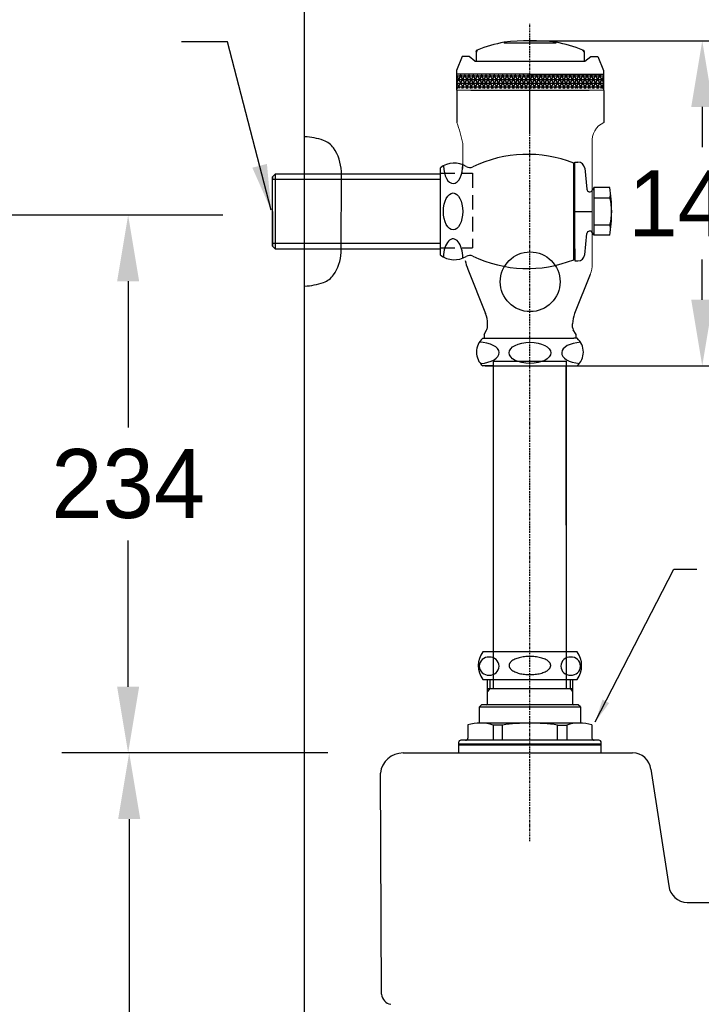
# Model space of a CAD drawing. Extents: x 66608 to 69033, y 58240 to 61670.
# Tile 3 of 8: x 67081 to 67377, y 59542 to 59971. Entities that reach past the tile are written whole.
import ezdxf

# ---------------------------------------------------------------- set-up
doc = ezdxf.new("R2010")
doc.units = 0
doc.header["$MEASUREMENT"] = 0
doc.linetypes.add('DASHDOT', pattern=[1, 0.5, -0.25, 0, -0.25])
doc.linetypes.add('HIDDEN', pattern=[9.525, 6.35, -3.175])
doc.layers.get('0').update_dxf_attribs({"linetype": 'CONTINUOUS'})
doc.layers.get('Defpoints').update_dxf_attribs({"linetype": 'CONTINUOUS'})
for name, color, linetype in [('001', 7, 'CONTINUOUS'), ('002', 7, 'CONTINUOUS'), ('BU', 7, 'CONTINUOUS'), ('CENTER', 1, 'CONTINUOUS'), ('D', 2, 'CONTINUOUS'), ('Dim', 4, 'CONTINUOUS'), ('HIDDEN', 3, 'HIDDEN'), ('MAIN', 7, 'CONTINUOUS')]:
    doc.layers.add(name, color=color, linetype=linetype)
doc.layers.add('DIM & TEXT', color=4, linetype='CONTINUOUS', lineweight=15)
doc.layers.add('DWG', color=7, linetype='CONTINUOUS', lineweight=25)
doc.styles.add('____', font='txt')
doc.styles.add('h', font='txt', dxfattribs={"height": 30})
doc.styles.get("Standard").update_dxf_attribs({"font": 'txt.shx', "bigfont": 'ghs.shx'})
doc.dimstyles.new('SERIM', dxfattribs={"dimscale": 10, "dimtxt": 3, "dimasz": 2, "dimexe": 1, "dimexo": 1.5, "dimgap": 1, "dimtad": 1, "dimtoh": 1, "dimdec": 0, "dimdsep": 46, "dimtxsty": 'h', "dimcen": -0.3, "dimclrt": 2, "dimadec": 0, "dimazin": 0, "dimtfac": 1, "dimtdec": 0, "dimtmove": 1, "dimatfit": 3, "dimfxl": 0, "dimtolj": 1, "dimtzin": 0, "dimarcsym": 0})
doc.dimstyles.get("Standard").update_dxf_attribs({"dimtxt": 0.18, "dimasz": 0.18, "dimexe": 0.18, "dimexo": 0.0625, "dimgap": 0.09, "dimtad": 0, "dimtih": 1, "dimtoh": 1, "dimdec": 4, "dimzin": 0, "dimdsep": 46, "dimtxsty": 'Standard', "dimcen": 0.09, "dimadec": 0, "dimazin": 0, "dimtfac": 1, "dimtdec": 4, "dimtofl": 0, "dimtmove": 0, "dimatfit": 0, "dimfxl": 0, "dimtolj": 1, "dimtzin": 0, "dimarcsym": 0})
pattern_1 = [(0, (79170.4391, 60894.2076), (0, 1.5875), []), (60, (79170.4391, 60894.2076), (-1.37481533, 0.79375), []), (120, (79170.4391, 60894.2076), (-1.37481533, -0.79375), [])]

# ---------------------------------------------------------------- blocks, each defined once
blk = doc.blocks.new('*D19')
at = {"layer": 'Defpoints', "color": 0}
for p in [(67146.36, 59885.86), (67128.1, 59651.86), (67146.36, 59651.86)]:
    blk.add_point(p, dxfattribs=at)
at = {"layer": 'Dim', "color": 0, "lineweight": -2}
for p, q in [((67136.36, 59885.86), (67099.3, 59885.86)), ((67128.1, 59857.06), (67128.1, 59793.46)), ((67128.1, 59680.66), (67128.1, 59744.26)), ((67136.36, 59651.86), (67099.3, 59651.86))]:
    blk.add_line(p, q, dxfattribs=at)
at = {"layer": 'Dim', "color": 0}
for points in [[(67123.3, 59857.06), (67132.9, 59857.06), (67128.1, 59885.86)], [(67123.3, 59680.66), (67132.9, 59680.66), (67128.1, 59651.86)]]:
    blk.add_solid(points, dxfattribs=at)
at = {"layer": 'Dim', "color": 0, "insert": (67128.1, 59768.86), "char_height": 30, "attachment_point": 5, "style": 'h'}
blk.add_mtext('\\A1;234', dxfattribs=at)
blk = doc.blocks.new('*D20')
at = {"layer": 'Defpoints', "color": 0}
for p in [(67225, 59651.86), (67128.56, 59197.12), (67225, 59197.12)]:
    blk.add_point(p, dxfattribs=at)
at = {"layer": 'Dim', "color": 0, "lineweight": -2}
for p, q in [((67215, 59651.86), (67099.76, 59651.86)), ((67128.56, 59623.06), (67128.56, 59449.09)), ((67128.56, 59225.92), (67128.56, 59399.89)), ((67215, 59197.12), (67099.76, 59197.12))]:
    blk.add_line(p, q, dxfattribs=at)
at = {"layer": 'Dim', "color": 0}
for points in [[(67123.76, 59623.06), (67133.36, 59623.06), (67128.56, 59651.86)], [(67123.76, 59225.92), (67133.36, 59225.92), (67128.56, 59197.12)]]:
    blk.add_solid(points, dxfattribs=at)
at = {"layer": 'Dim', "color": 0, "insert": (67128.56, 59424.49), "char_height": 30, "attachment_point": 5, "style": 'h'}
blk.add_mtext('\\A1;455', dxfattribs=at)
blk = doc.blocks.new('*D21')
at = {"layer": 'Defpoints', "color": 0}
for p in [(67355.52, 59961.7), (67355.52, 59820.26), (67377.81, 59820.26)]:
    blk.add_point(p, dxfattribs=at)
at = {"layer": 'Dim', "color": 0, "lineweight": -2}
for p, q in [((67365.52, 59961.7), (67406.61, 59961.7)), ((67377.81, 59932.9), (67377.81, 59915.39)), ((67377.81, 59849.06), (67377.81, 59866.58)), ((67365.52, 59820.26), (67406.61, 59820.26))]:
    blk.add_line(p, q, dxfattribs=at)
at = {"layer": 'Dim', "color": 0}
for points in [[(67373.01, 59932.9), (67382.61, 59932.9), (67377.81, 59961.7)], [(67373.01, 59849.06), (67382.61, 59849.06), (67377.81, 59820.26)]]:
    blk.add_solid(points, dxfattribs=at)
at = {"layer": 'Dim', "color": 0, "insert": (67377.81, 59890.98), "char_height": 28.8, "attachment_point": 5, "style": '____'}
blk.add_mtext('\\A1;141', dxfattribs=at)

msp = doc.modelspace()

# ---------------------------------------------------------------- hatches: boundary and pattern name
at = {"layer": 'DWG', "linetype": 'ByBlock', "lineweight": -3}
h = msp.add_hatch(dxfattribs=at)
h.set_pattern_fill('NET3', color=0, scale=0.5)
h.set_pattern_definition(pattern_1)
h.paths.add_polyline_path([(67271, 59945.68), (67271, 59946.43), (67271, 59946.93), (67303, 59946.93), (67303, 59940.93), (67271, 59940.93)])
h = msp.add_hatch(dxfattribs=at)
h.set_pattern_fill('NET3', color=0, scale=0.5)
h.set_pattern_definition(pattern_1)
h.paths.add_polyline_path([(67334.95, 59945.68), (67334.95, 59946.43), (67334.95, 59946.93), (67302.95, 59946.93), (67302.95, 59940.93), (67334.95, 59940.93)])

# ---------------------------------------------------------------- linework, layer by layer
at = {"color": 0}
for p, q in [((67279.41, 59956.75), (67279.41, 59952.81)), ((67326.41, 59956.75), (67326.41, 59952.81)), ((67278.96, 59952.81), (67326.81, 59952.81)), ((67287.07, 59820.26), (67287.07, 59822.26)), ((67287.07, 59822.26), (67318.64, 59822.26)), ((67318.64, 59822.26), (67318.64, 59820.26)), ((67318.64, 59822.26), (67318.64, 59680.22))]:
    msp.add_line(p, q, dxfattribs=at)
at = {"color": 7, "lineweight": 18}
for p, q in [((67270.95, 59940.15), (67277.16, 59940.15)), ((67334.91, 59940.15), (67328.66, 59940.15))]:
    msp.add_line(p, q, dxfattribs=at)
at = {"color": 0}
msp.add_circle((67302.97, 59856.86), 13, dxfattribs=at)
at = {"layer": '001', "color": 7}
for p, q in [((67247.73, 59651.86), (67328.65, 59651.86)), ((67319.23, 59651.86), (67347.52, 59651.86)), ((67355.47, 59644.74), (67363.33, 59593.98)), ((67371.28, 59586.86), (67890, 59586.86))]:
    msp.add_line(p, q, dxfattribs=at)
for centre, radius, start, end in [((67247.73, 59641.86), 10, 90, 172.875), ((67347.52, 59643.86), 8, 6.3395, 90), ((67371.28, 59594.86), 8, 186.3402, 270)]:
    msp.add_arc(centre, radius, start, end, dxfattribs=at)
at = {"layer": '002', "color": 7}
msp.add_line((67204.86, 59197.12), (67204.86, 60908.51), dxfattribs=at)
at = {"layer": 'BU', "color": 7}
for p, q in [((67302.86, 59695.86), (67282.36, 59695.86)), ((67323.36, 59695.86), (67302.86, 59695.86)), ((67282.36, 59683.86), (67302.86, 59683.86)), ((67284.36, 59673.36), (67284.36, 59683.86)), ((67285.36, 59683.86), (67285.36, 59679.86)), ((67302.86, 59683.86), (67323.36, 59683.86)), ((67320.36, 59683.86), (67320.36, 59679.86)), ((67321.36, 59683.86), (67321.36, 59673.36)), ((67285.36, 59679.86), (67284.36, 59678.61)), ((67284.36, 59679.86), (67302.86, 59679.86)), ((67302.86, 59679.86), (67321.36, 59679.86)), ((67320.36, 59679.86), (67321.36, 59678.61)), ((67281.86, 59672.86), (67280.86, 59671.86)), ((67302.86, 59672.86), (67281.86, 59672.86)), ((67323.86, 59672.86), (67302.86, 59672.86)), ((67324.86, 59671.86), (67323.86, 59672.86)), ((67280.86, 59664.86), (67280.86, 59671.86)), ((67280.86, 59671.86), (67302.86, 59671.86)), ((67302.86, 59671.86), (67324.86, 59671.86)), ((67324.86, 59671.86), (67324.86, 59664.86)), ((67275.86, 59664.06), (67275.86, 59658.36)), ((67302.86, 59664.86), (67280.86, 59664.86)), ((67286.86, 59663.97), (67286.86, 59657.36)), ((67290.86, 59663.97), (67286.86, 59663.97)), ((67290.86, 59657.36), (67290.86, 59663.97)), ((67324.86, 59664.86), (67302.86, 59664.86)), ((67314.86, 59663.97), (67318.86, 59663.97)), ((67314.86, 59657.36), (67314.86, 59663.97)), ((67318.86, 59663.97), (67318.86, 59657.36)), ((67329.86, 59664.06), (67329.86, 59658.36)), ((67271.86, 59656.36), (67271.86, 59651.86)), ((67271.86, 59655.86), (67302.86, 59655.86)), ((67271.86, 59655.36), (67302.86, 59655.36)), ((67274.86, 59657.36), (67272.86, 59657.36)), ((67302.86, 59657.36), (67274.86, 59657.36)), ((67330.86, 59657.36), (67302.86, 59657.36)), ((67302.86, 59655.86), (67333.86, 59655.86)), ((67302.86, 59655.36), (67333.86, 59655.36)), ((67332.86, 59657.36), (67330.86, 59657.36)), ((67333.86, 59651.86), (67333.86, 59656.36)), ((67261.94, 59651.86), (67292.94, 59651.86)), ((67292.94, 59651.86), (67323.94, 59651.86))]:
    msp.add_line(p, q, dxfattribs=at)
for centre, radius, start, end in [((67290.36, 59689.86), 10, 143.1301, 216.8699), ((67284.96, 59689.45), 4.15, 87.6553, 177.4456), ((67285.3, 59689.45), 4.15, 2.5544, 92.3447), ((67320.42, 59689.45), 4.15, 87.6553, 177.4456), ((67320.76, 59689.45), 4.15, 2.5544, 92.3447), ((67315.36, 59689.86), 10, 323.1301, 36.8699), ((67284.96, 59689.82), 4.15, 182.5544, 272.3447), ((67285.3, 59689.82), 4.15, 267.6553, 357.4456), ((67320.42, 59689.82), 4.15, 182.5544, 272.3447), ((67320.76, 59689.82), 4.15, 267.6553, 357.4456), ((67283.86, 59673.36), 0.5, 270, 0), ((67321.86, 59673.36), 0.5, 180, 270), ((67281.23, 59646.63), 18.24, 72.0252, 107.1273), ((67302.86, 59583.19), 81.67, 90, 98.4495), ((67302.86, 59583.19), 81.67, 81.5505, 90), ((67324.48, 59646.63), 18.24, 72.8727, 107.9748), ((67272.86, 59656.36), 1, 90, 180), ((67274.86, 59658.36), 1, 270, 0), ((67330.86, 59658.36), 1, 180, 270), ((67332.86, 59656.36), 1, 0, 90)]:
    msp.add_arc(centre, radius, start, end, dxfattribs=at)
for points in [[(67302.86, 59693.86), (67293.8, 59693.86), (67293.8, 59689.9)], [(67311.91, 59689.9), (67311.91, 59693.86), (67302.86, 59693.86)], [(67293.8, 59689.9), (67293.8, 59685.93), (67302.86, 59685.93)], [(67302.86, 59685.93), (67311.91, 59685.93), (67311.91, 59689.9)]]:
    msp.add_rational_spline(points, [1, 0.707106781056, 1], degree=2, dxfattribs=at)
at = {"layer": 'CENTER', "color": 0, "linetype": 'DASHDOT'}
for q in [(67302.86, 59969.06), (67302.86, 59655.36), (67302.86, 59651.86)]:
    msp.add_line((67302.86, 59613.44), q, dxfattribs=at)
at = {"layer": 'D', "color": 0, "lineweight": 30}
for p, q in [((67190.86, 59901.45), (67204.86, 59901.45)), ((67192.86, 59901.45), (67263.91, 59901.45)), ((67204.86, 59873.45), (67190.86, 59873.45)), ((67263.91, 59873.47), (67192.86, 59873.47))]:
    msp.add_line(p, q, dxfattribs=at)
at = {"layer": 'Dim', "color": 0}
for p, q in [((67302.86, 59921.36), (67302.86, 59943.79)), ((67302.86, 59921.36), (67302.86, 59943.79)), ((67322.41, 59887.45), (67329.98, 59887.45)), ((67169.34, 59885.86), (67030.34, 59885.86)), ((67238.31, 59546.86), (67237.81, 59643.1))]:
    msp.add_line(p, q, dxfattribs=at)
at = {"layer": 'DIM & TEXT', "color": 0}
for p, q in [((67273.64, 59906.17), (67273.64, 59916.73)), ((67329.98, 59864.79), (67329.98, 59916.22))]:
    msp.add_line(p, q, dxfattribs=at)
for centre, radius, start, end in [((67226.08, 59908.54), 48.29, 10.0778, 21.4001), ((67338.53, 59918.22), 8.65, 113.8156, 186.1363), ((67272.14, 59916.73), 1.5, 0, 10.0778), ((67319.98, 59916.22), 10, 0, 6.1363), ((67316.98, 59864.79), 13, 338.1986, 0)]:
    msp.add_arc(centre, radius, start, end, dxfattribs=at)
at = {"layer": 'DWG', "color": 0, "linetype": 'ByBlock', "lineweight": -3}
for p, q in [((67291.68, 59961.06), (67291.68, 59960.59)), ((67314.15, 59960.59), (67291.68, 59960.59)), ((67303.16, 59961.7), (67366.58, 59961.7)), ((67314.15, 59961.06), (67314.15, 59960.59)), ((67302.91, 59947.15), (67270.91, 59947.15)), ((67270.91, 59947.15), (67270.91, 59940.15)), ((67334.91, 59947.15), (67334.91, 59940.9)), ((67277.16, 59940.15), (67328.66, 59940.15)), ((67334.91, 59940.9), (67334.91, 59940.15)), ((67283.32, 59820.26), (67367.13, 59820.26))]:
    msp.add_line(p, q, dxfattribs=at)
at = {"layer": 'DWG', "linetype": 'ByBlock', "lineweight": -3}
for p, q in [((67273.41, 59954.81), (67270.91, 59948.8)), ((67276.41, 59954.81), (67273.41, 59954.81)), ((67278.96, 59952.81), (67276.41, 59954.81)), ((67326.81, 59952.81), (67329.36, 59954.81)), ((67329.36, 59954.81), (67332.36, 59954.81)), ((67332.36, 59954.81), (67334.86, 59948.8)), ((67270.91, 59948.8), (67270.91, 59947.15)), ((67302.91, 59947.15), (67334.91, 59947.15)), ((67334.86, 59948.8), (67334.86, 59946.94))]:
    msp.add_line(p, q, dxfattribs=at)
at = {"layer": 'DWG', "color": 0}
for p, q in [((67270.94, 59940.15), (67270.95, 59940.15)), ((67271.03, 59940.13), (67271.03, 59926.16)), ((67335.03, 59940.13), (67335.03, 59926.13)), ((67321.91, 59906.2), (67321.91, 59908.45)), ((67322.41, 59903.7), (67322.41, 59908.95)), ((67322.41, 59908.95), (67323.7, 59908.95)), ((67220.81, 59869.58), (67220.84, 59904.93)), ((67263.91, 59902.6), (67263.91, 59906.45)), ((67321.91, 59868.7), (67321.91, 59906.2)), ((67321.91, 59903.7), (67322.41, 59903.7)), ((67322.41, 59871.2), (67322.41, 59903.7)), ((67326.69, 59906.25), (67327.62, 59897.12)), ((67263.91, 59868.45), (67263.91, 59902.55)), ((67330.64, 59897.84), (67330.09, 59896.69)), ((67330.64, 59897.84), (67330.64, 59877.06)), ((67337.64, 59897.84), (67330.64, 59897.84)), ((67330.64, 59893.33), (67337.64, 59893.33)), ((67326.69, 59868.64), (67327.62, 59877.78)), ((67330.64, 59877.06), (67330.09, 59878.21)), ((67330.64, 59881.56), (67337.64, 59881.56)), ((67337.64, 59877.06), (67330.64, 59877.06)), ((67321.91, 59871.2), (67322.41, 59871.2)), ((67322.41, 59871.2), (67322.41, 59865.95)), ((67321.91, 59866.45), (67321.91, 59868.7)), ((67322.41, 59865.95), (67323.7, 59865.95)), ((67275.84, 59862.28), (67283.56, 59843.01)), ((67329.05, 59859.96), (67322.27, 59843.01)), ((67282.91, 59833.86), (67284.01, 59835.76)), ((67284.41, 59837.26), (67284.41, 59838.55)), ((67321.41, 59837.26), (67321.41, 59838.55)), ((67321.41, 59836.99), (67321.41, 59837.36)), ((67322.91, 59833.86), (67321.68, 59835.99)), ((67282.32, 59832.26), (67283.71, 59832.26)), ((67282.91, 59833.86), (67282.91, 59832.26)), ((67283.71, 59832.26), (67322.01, 59832.26)), ((67323.4, 59832.26), (67322.01, 59832.26)), ((67322.91, 59832.26), (67322.91, 59833.86)), ((67287.07, 59820.26), (67282.32, 59820.26)), ((67287.07, 59680.22), (67287.07, 59820.26)), ((67287.07, 59820.26), (67318.64, 59820.26)), ((67318.64, 59750.96), (67318.64, 59820.26)), ((67318.64, 59820.26), (67323.4, 59820.26))]:
    msp.add_line(p, q, dxfattribs=at)
at = {"layer": 'DWG', "color": 0, "lineweight": -3}
msp.add_line((67335.03, 59940.13), (67271.08, 59940.16), dxfattribs=at)
at = {"layer": 'DWG', "color": 0, "lineweight": 30}
for p, q in [((67190.86, 59902.55), (67192.01, 59903.7)), ((67190.86, 59902.55), (67192.01, 59903.7)), ((67192.01, 59903.7), (67192.01, 59902.55)), ((67204.86, 59903.7), (67192.01, 59903.7)), ((67192.01, 59903.7), (67192.01, 59902.55)), ((67263.86, 59903.7), (67192.86, 59903.71)), ((67263.91, 59903.67), (67263.86, 59903.7)), ((67190.86, 59901.45), (67190.86, 59902.55)), ((67190.86, 59902.55), (67190.86, 59901.45)), ((67190.86, 59901.45), (67190.86, 59902.55)), ((67190.86, 59902.55), (67190.86, 59901.45)), ((67190.86, 59873.45), (67190.86, 59901.45)), ((67192.01, 59902.55), (67192.01, 59871.2)), ((67190.86, 59887.45), (67190.86, 59872.35)), ((67190.86, 59887.45), (67190.86, 59872.35)), ((67190.86, 59887.45), (67190.86, 59872.35)), ((67190.86, 59872.35), (67190.86, 59873.45)), ((67190.86, 59872.35), (67192.01, 59871.2)), ((67192.01, 59871.2), (67204.86, 59871.2)), ((67192.86, 59871.2), (67263.86, 59871.2)), ((67263.91, 59871.23), (67263.86, 59871.2))]:
    msp.add_line(p, q, dxfattribs=at)
at = {"layer": 'DWG', "color": 0, "linetype": 'ByBlock', "lineweight": -3}
for centre, radius, start, end in [((67302.91, 59900.72), 61.37, 100.547, 111.9632), ((67302.91, 59863.47), 98.24, 83.4336, 96.5664), ((67302.91, 59900.72), 61.37, 68.0368, 79.453)]:
    msp.add_arc(centre, radius, start, end, dxfattribs=at)
at = {"layer": 'DWG', "linetype": 'ByBlock', "lineweight": 40}
for centre, start, end in [((67280.41, 59956.75), 117.0121, 180), ((67325.41, 59956.75), 0, 62.9879)]:
    msp.add_arc(centre, 1, start, end, dxfattribs=at)
at = {"layer": 'DWG', "color": 0}
for centre, radius, start, end in [((67203.36, 59889.99), 30, 70.9929, 87.134), ((67209.51, 59909.03), 10, 37.1965, 68.8073), ((67200.86, 59903.95), 20, 2.5641, 33.7923), ((67301.78, 59857.61), 54.68, 68.3899, 115.7555), ((67269.94, 59898.47), 10, 58.5853, 127.05), ((67323.7, 59905.95), 3, 5.8234, 90), ((67276.72, 59909.56), 3, 238.5853, 295.7555), ((67328.91, 59897.25), 1.3, 185.8232, 334.4413), ((67268.41, 59887.45), 70, 4.4244, 8.5378), ((67325.59, 59896.02), 12.35, 347.4205, 358.3603), ((67315.71, 59887.45), 22.71, 344.9804, 15.0196), ((67315.71, 59887.45), 22.71, 344.9804, 15.0196), ((67268.41, 59887.45), 70, 0, 4.4244), ((67268.41, 59887.45), 70, 355.5756, 0), ((67268.41, 59887.45), 70, 351.4622, 355.5756), ((67328.91, 59877.65), 1.3, 25.5587, 174.1768), ((67325.59, 59878.87), 12.35, 1.6397, 12.5795), ((67200.86, 59870.95), 20, 326.2077, 356.0733), ((67269.94, 59876.43), 10, 232.95, 301.4147), ((67294.41, 59869.71), 20, 190.4819, 201.8014), ((67276.72, 59865.33), 3, 64.2445, 121.4147), ((67301.78, 59917.28), 54.68, 244.2445, 291.6101), ((67323.7, 59868.95), 3, 270, 354.1766), ((67203.36, 59884.91), 30, 272.866, 289.0071), ((67209.51, 59865.87), 10, 291.1927, 322.8035), ((67272.41, 59838.55), 12, 0, 21.8014), ((67333.41, 59838.55), 12, 158.1986, 180), ((67281.41, 59837.26), 3, 330, 0), ((67323.41, 59836.99), 2, 180, 210), ((67287.61, 59826.26), 8, 131.4096, 228.5904), ((67318.11, 59826.26), 8, 311.4096, 48.5904)]:
    msp.add_arc(centre, radius, start, end, dxfattribs=at)
for centre, major_axis, ratio, start_param, end_param in [((67269.44, 59907.6), (0, -8.02), 0.523213, 4.750474, 7.873767), ((67269.44, 59867.48), (0, -8.02), 0.523213, 1.527604, 4.697404), ((67280.44, 59825.92), (-9.09, 0), 0.507494, 1.666917, 4.668717), ((67325.78, 59825.92), (-9.09, 0), 0.507494, 4.810754, 7.704268)]:
    msp.add_ellipse(centre, major_axis=major_axis, ratio=ratio, start_param=start_param, end_param=end_param, dxfattribs=at)
for centre, major_axis, ratio in [((67269.44, 59887.45), (0, -8.02), 0.523213), ((67302.86, 59825.92), (-9.09, 0), 0.507494)]:
    msp.add_ellipse(centre, major_axis=major_axis, ratio=ratio, dxfattribs=at)
at = {"layer": 'HIDDEN', "color": 0}
for p, q in [((67263.91, 59904.1), (67277.91, 59904.1)), ((67277.91, 59904.1), (67277.91, 59871.6)), ((67263.91, 59871.6), (67277.91, 59871.6))]:
    msp.add_line(p, q, dxfattribs=at)
at = {"layer": 'MAIN', "color": 0}
msp.add_arc((67243.28, 59547.41), 5, 186.2701, 258.9305, dxfattribs=at)

# ---------------------------------------------------------------- dimensions: what is measured, and where the dimension line sits
at = {"layer": 'Dim', "color": 0}
for base, p1, p2, override, picture, middle in [((67377.81, 59820.26), (67355.52, 59961.7), (67355.52, 59820.26), {"dimscale": 160, "dimgap": 0.06, "dimdec": 0, "dimtxsty": '____', "dimtdec": 0, "dimatfit": 3, "dimarcsym": 1}, '*D21', (67377.81, 59890.98)), ((67128.1, 59651.86), (67146.36, 59885.86), (67146.36, 59651.86), {"dimscale": 160, "dimgap": 0.06, "dimdec": 0, "dimtxsty": 'h', "dimtdec": 0, "dimatfit": 3, "dimarcsym": 1}, '*D19', (67128.1, 59768.86)), ((67128.56, 59197.12), (67225, 59651.86), (67225, 59197.12), {"dimscale": 160, "dimgap": 0.06, "dimdec": 0, "dimtxsty": 'h', "dimtdec": 0, "dimatfit": 3, "dimarcsym": 1}, '*D20', (67128.56, 59424.49))]:
    dim = msp.add_linear_dim(base=base, p1=p1, p2=p2, angle=90, dimstyle='Standard', override=override, dxfattribs=at)
    dim.commit()
    dim.dimension.update_dxf_attribs({"geometry": picture, "text_midpoint": middle})

# ---------------------------------------------------------------- leaders
for points, override in [([(67190.32, 59887.95), (67171.29, 59961.18), (67151.29, 59961.18)], {"dimse1": 1}), ([(67331.31, 59665.41), (67365.45, 59731.87), (67375.45, 59731.87)], {"dimscale": 5, "dimse1": 1})]:
    msp.add_leader(points, dimstyle='SERIM', override=override, dxfattribs=at)

doc.saveas('drawing.dxf')
